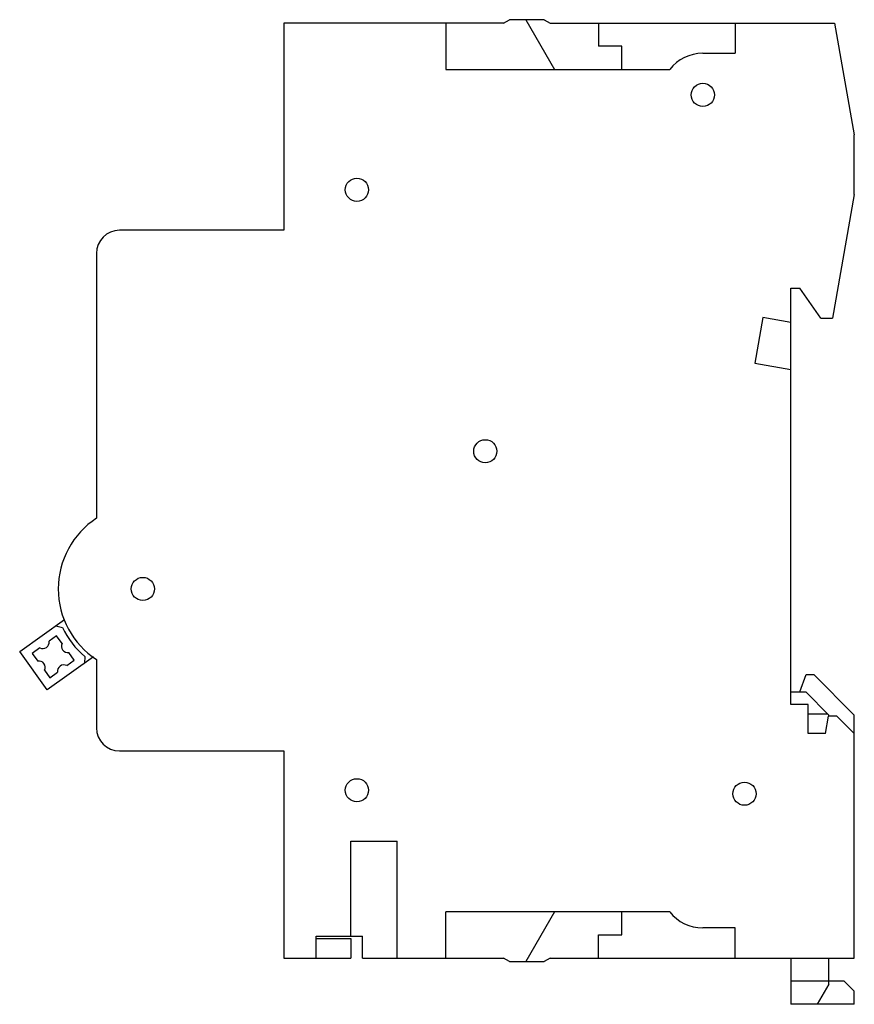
# Model space of a CAD drawing. Header units: millimetres. Extents: x 10.3 to 82.4, y 21.9 to 107.
import ezdxf

# ---------------------------------------------------------------- set-up
doc = ezdxf.new("R2010")
doc.units = ezdxf.units.MM
doc.header["$LTSCALE"] = 8.406101
doc.layers.get('0').update_dxf_attribs({"linetype": 'CONTINUOUS'})

msp = doc.modelspace()

# ---------------------------------------------------------------- linework, layer by layer
at = {"color": 7, "linetype": 'CONTINUOUS'}
for p, q in [((33.147, 106.729), (33.147, 88.829)), ((52.128, 106.729), (33.147, 106.729)), ((47.147, 106.729), (47.147, 102.729)), ((52.128, 106.729), (52.647, 107.029)), ((55.647, 107.029), (52.647, 107.029)), ((54.047, 107.029), (56.53, 102.729)), ((55.647, 107.029), (56.167, 106.729)), ((56.167, 106.729), (80.747, 106.729)), ((60.347, 106.729), (60.347, 104.729)), ((72.147, 106.729), (72.147, 104.129)), ((80.747, 106.729), (82.447, 97.087)), ((62.347, 104.729), (60.347, 104.729)), ((62.347, 102.729), (62.347, 104.729)), ((69.347, 104.129), (72.147, 104.129)), ((47.147, 102.729), (66.498, 102.729)), ((82.447, 91.929), (82.447, 97.087)), ((82.447, 91.929), (80.56, 81.229)), ((33.147, 88.829), (18.947, 88.829)), ((16.947, 86.829), (16.947, 63.935)), ((76.947, 83.829), (77.747, 83.829)), ((76.947, 47.829), (76.947, 83.829)), ((79.568, 81.229), (77.747, 83.829)), ((74.539, 81.296), (73.84, 77.332)), ((76.947, 80.871), (74.539, 81.296)), ((79.568, 81.229), (80.56, 81.229)), ((73.84, 77.332), (76.947, 76.784)), ((10.313, 52.41), (14.179, 55.182)), ((13.425, 54.642), (14.006, 54.495)), ((13.505, 53.781), (12.849, 53.305)), ((13.981, 53.125), (13.505, 53.781)), ((12.685, 49.103), (10.313, 52.41)), ((12.058, 52.73), (11.401, 52.253)), ((11.401, 52.253), (11.878, 51.598)), ((16.69, 51.975), (12.685, 49.103)), ((15.033, 51.678), (14.557, 52.333)), ((15.939, 51.98), (15.912, 51.417)), ((14.377, 51.201), (15.033, 51.678)), ((16.947, 51.722), (16.947, 45.829)), ((12.453, 50.805), (12.93, 50.149)), ((12.93, 50.149), (13.585, 50.626)), ((77.747, 48.929), (78.293, 50.429)), ((78.293, 50.429), (78.947, 50.429)), ((78.947, 50.429), (82.447, 46.929)), ((76.947, 48.929), (78.247, 48.929)), ((78.247, 48.929), (80.247, 46.929)), ((78.447, 47.829), (76.947, 47.829)), ((78.447, 45.329), (78.447, 47.829)), ((78.447, 47.031), (80.145, 47.031)), ((79.947, 45.329), (80.212, 46.829)), ((80.947, 46.829), (80.212, 46.829)), ((80.247, 46.829), (80.247, 46.929)), ((80.947, 46.829), (82.447, 45.329)), ((82.447, 25.929), (82.447, 46.929)), ((79.947, 45.329), (78.447, 45.329)), ((18.947, 43.829), (33.147, 43.829)), ((33.147, 43.829), (33.147, 25.929)), ((38.947, 36.029), (42.947, 36.029)), ((38.947, 27.829), (38.947, 36.029)), ((42.947, 25.929), (42.947, 36.029)), ((66.498, 29.929), (47.147, 29.929)), ((47.147, 25.929), (47.147, 29.929)), ((56.53, 29.929), (54.047, 25.629)), ((62.347, 27.929), (62.347, 29.929)), ((72.147, 28.529), (69.347, 28.529)), ((72.147, 25.929), (72.147, 28.529)), ((35.947, 27.829), (39.947, 27.829)), ((35.947, 25.929), (35.947, 27.829)), ((35.947, 27.629), (38.947, 27.629)), ((38.947, 27.629), (38.947, 25.929)), ((39.947, 25.929), (39.947, 27.829)), ((60.347, 27.929), (62.347, 27.929)), ((60.347, 25.929), (60.347, 27.929)), ((33.147, 25.929), (38.947, 25.929)), ((39.947, 25.929), (52.128, 25.929)), ((52.647, 25.629), (52.128, 25.929)), ((52.647, 25.629), (55.647, 25.629)), ((56.167, 25.929), (55.647, 25.629)), ((56.167, 25.929), (82.447, 25.929)), ((76.947, 25.929), (76.947, 21.929)), ((80.247, 23.661), (80.247, 25.929)), ((81.578, 23.93), (76.947, 23.929)), ((81.578, 23.93), (82.447, 23.061)), ((80.247, 23.661), (79.247, 21.929)), ((82.447, 21.929), (82.447, 23.061)), ((82.447, 21.929), (76.947, 21.929))]:
    msp.add_line(p, q, dxfattribs=at)
for centre in [(69.356, 100.529), (39.456, 92.329), (50.556, 69.729), (20.956, 57.829), (39.456, 40.429), (72.956, 40.129)]:
    msp.add_circle(centre, 1, dxfattribs=at)
for centre, radius, start, end in [((69.347, 100.529), 3.6, 90, 142.33011), ((18.947, 86.829), 2, 90, 180), ((20.947, 57.829), 7.3, 123.22616, 236.77384), ((20.947, 57.829), 7.7, 205.65368, 229.42907), ((12.306, 53.219), 0.55, 243.09482, 8.96431), ((14.471, 52.876), 0.55, 153.05282, 278.96431), ((11.963, 51.054), 0.55, 333.05282, 98.96431), ((14.128, 50.711), 0.55, 63.09482, 188.96431), ((18.947, 45.829), 2, 180, 270), ((69.347, 32.129), 3.6, 217.66989, 270)]:
    msp.add_arc(centre, radius, start, end, dxfattribs=at)

doc.saveas('drawing.dxf')
